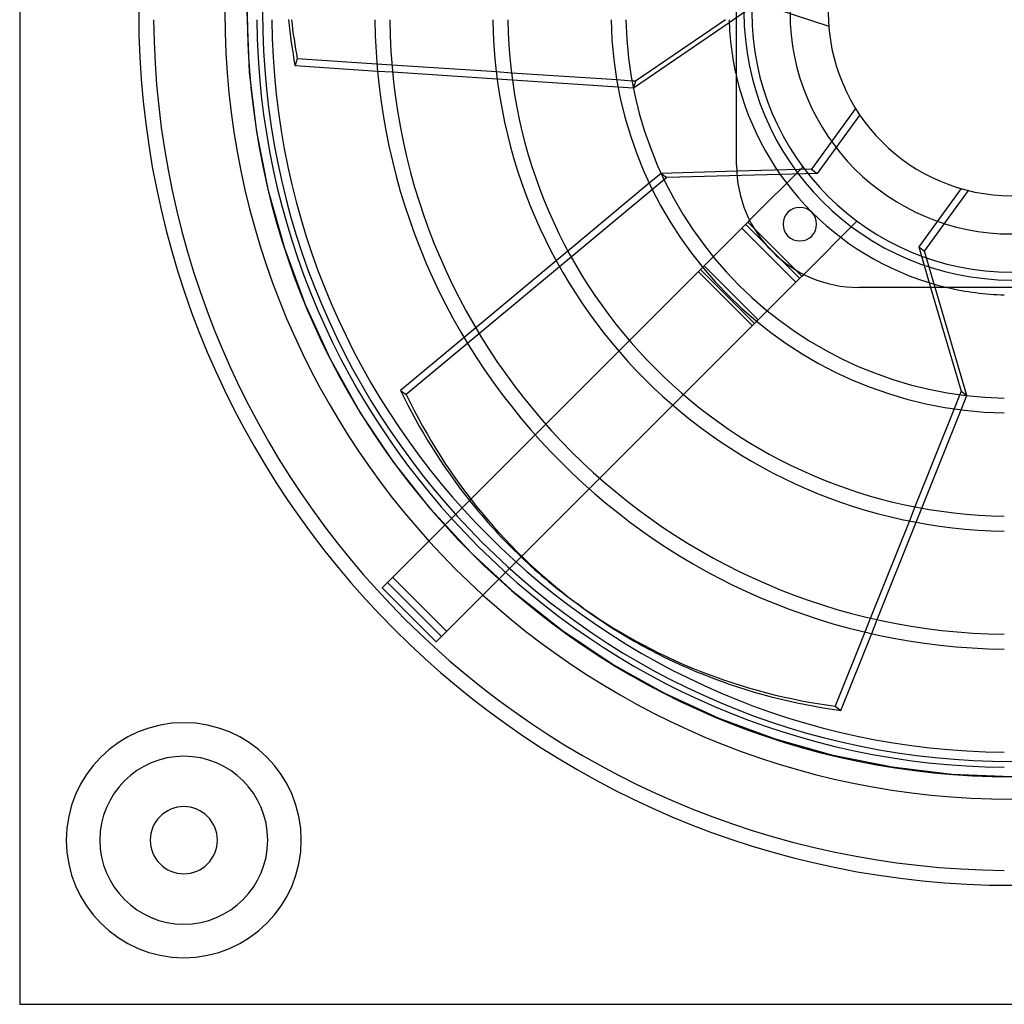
# Model space of a CAD drawing. Header units: millimetres. Extents: x -133 to 133, y -133 to 133.
# Tile 1 of 11: x -133 to -1, y -133 to -1. Entities that reach past the tile are written whole.
import ezdxf

# ---------------------------------------------------------------- set-up
doc = ezdxf.new("R2010")
doc.units = ezdxf.units.MM
doc.layers.add('HIDDEN', color=7, linetype='Continuous')
doc.layers.add('THICK', color=7, linetype='Continuous')

msp = doc.modelspace()

# ---------------------------------------------------------------- linework, layer by layer
at = {"layer": 'HIDDEN'}
for p, q in [((-102.17, -8.04), (-102.49, 0)), ((-37.88, -1.36), (-34.08, 1.24)), ((-34.08, 1.24), (-24.53, -1.86)), ((-83.09, -7.08), (-85.11, -6.95)), ((-85.03, -7.88), (-83, -8.01)), ((-101.23, -16.03), (-102.17, -8.04)), ((-67.07, -8.15), (-69.1, -8.01)), ((-68.98, -8.94), (-66.95, -9.08)), ((-50.9, -9.22), (-52.96, -9.08)), ((-52.79, -10.02), (-50.72, -10.15)), ((-20.94, -12.91), (-26.85, -21.04)), ((-20.39, -13.77), (-26.08, -21.6)), ((-99.66, -23.93), (-101.23, -16.03)), ((-36.9, -20.5), (-36.9, -20.5)), ((-26.85, -21.04), (-36.88, -21.32)), ((-28, -20.75), (-35.14, -27.89)), ((-28, -20.75), (-28, -20.75)), ((-26.85, -21.04), (-26.08, -21.6)), ((-46.23, -22.16), (-81.17, -51.26)), ((-47, -21.6), (-48.59, -22.92)), ((-47, -21.6), (-46.23, -22.16)), ((-26.08, -21.6), (-46.23, -22.16)), ((-6.79, -23.64), (-12.48, -31.47)), ((-97.47, -31.67), (-99.66, -23.93)), ((-11.71, -32.03), (-5.81, -23.9)), ((-28.93, -36.18), (-36.18, -28.93)), ((-28.43, -35.68), (-35.68, -28.43)), ((-29.01, -34.52), (-34.52, -29.01)), ((-27.89, -35.14), (-20.75, -28)), ((-20.75, -28), (-20.75, -28)), ((-94.69, -39.22), (-97.47, -31.67)), ((-12.48, -31.47), (-11.71, -32.03)), ((-12.48, -31.47), (-10.88, -36.9)), ((-59.5, -32.01), (-61.06, -33.31)), ((-40.02, -32.77), (-41.23, -33.98)), ((-10.28, -36.9), (-11.71, -32.03)), ((-41.44, -34.2), (-41.23, -33.98)), ((-33.98, -41.23), (-41.23, -33.98)), ((-42.02, -34.77), (-34.77, -42.02)), ((-20.5, -36.9), (-20.5, -36.9)), ((-91.32, -46.53), (-94.69, -39.22)), ((-32.77, -40.02), (-33.98, -41.23)), ((-33.98, -41.23), (-34.2, -41.44)), ((-71.86, -42.31), (-73.42, -43.6)), ((-51.26, -44.01), (-52.68, -45.43)), ((-87.39, -53.55), (-91.32, -46.53)), ((-81.94, -50.7), (-81.17, -51.26)), ((-45.43, -52.68), (-44.01, -51.26)), ((-6.96, -51.26), (-7.73, -53.17)), ((-6.79, -53.3), (-6.02, -51.38)), ((-82.92, -60.24), (-87.39, -53.55)), ((-62.48, -55.23), (-63.89, -56.65)), ((-77.93, -66.56), (-82.92, -60.24)), ((-56.65, -63.89), (-55.23, -62.48)), ((-72.47, -72.47), (-77.93, -66.56)), ((-73.69, -66.44), (-75.11, -67.86)), ((-12.98, -66.3), (-13.73, -68.19)), ((-12.81, -68.37), (-12.05, -66.48)), ((-66.56, -77.93), (-72.47, -72.47)), ((-67.86, -75.11), (-66.44, -73.69)), ((-83, -75.75), (-83, -75.75)), ((-83, -75.75), (-75.75, -83)), ((-84.41, -77.16), (-84.41, -77.16)), ((-60.24, -82.92), (-66.56, -77.93)), ((-18.94, -81.21), (-19.69, -83.09)), ((-18.78, -83.3), (-18.03, -81.42)), ((-75.75, -83), (-75.75, -83)), ((-53.55, -87.39), (-60.24, -82.92)), ((-77.16, -84.41), (-77.16, -84.41)), ((-46.53, -91.32), (-53.55, -87.39)), ((-39.22, -94.69), (-46.53, -91.32)), ((-31.67, -97.47), (-39.22, -94.69)), ((-23.93, -99.66), (-31.67, -97.47)), ((-16.03, -101.23), (-23.93, -99.66)), ((-8.04, -102.17), (-16.03, -101.23)), ((0, -102.49), (-8.04, -102.17)), ((-133, -133), (-133, -133))]:
    msp.add_line(p, q, dxfattribs=at)
for centre, radius, start, end in [((0, 0), 105.5, 180, 0), ((0, 0), 102.5, 180, 270), ((0, 0), 100.45, 180, 0), ((0, 0), 35.9, 180, 0), ((0, 0), 29.73, 180, 0), ((0, 0), 24.6, 180, 0), ((0, 0), 37.9, 193.191, 256.809), ((-111, -111), 15.75, 90, 270), ((-111, -111), 15.75, 270, 90), ((-111, -111), 11.25, 90, 270), ((-111, -111), 11.25, 270, 90)]:
    msp.add_arc(centre, radius, start, end, dxfattribs=at)
for centre, major_axis, start_param, end_param in [((0.38, -0.28), (57.84, 79.61), 2.70526, 3.141593), ((-0.38, 0.28), (-57.84, -79.61), -0.235328, -0.115461)]:
    msp.add_ellipse(centre, major_axis=major_axis, ratio=0.866025, start_param=start_param, end_param=end_param, dxfattribs=at)
at = {"layer": 'THICK'}
for p, q in [((-133, 133), (-133, -133)), ((-36.9, -20.5), (-36.9, 20.5)), ((-38.38, -1), (-50.43, -9.25)), ((-50.72, -10.15), (-37.88, -1.36)), ((-95.8, -6.24), (-96.09, -7.14)), ((-85.11, -6.95), (-95.8, -6.24)), ((-96.09, -7.14), (-85.03, -7.88)), ((-69.1, -8.01), (-83.09, -7.08)), ((-83, -8.01), (-68.98, -8.94)), ((-52.96, -9.08), (-67.07, -8.15)), ((-66.95, -9.08), (-52.79, -10.02)), ((-50.43, -9.25), (-50.9, -9.22)), ((-50.43, -9.25), (-50.72, -10.15)), ((-50.72, -10.15), (-50.72, -10.15)), ((-36.88, -21.32), (-47, -21.6)), ((-47, -21.6), (-47, -21.6)), ((-48.59, -22.92), (-59.5, -32.01)), ((-35.39, -28.14), (-40.02, -32.77)), ((-35.14, -27.89), (-35.39, -28.14)), ((-34.52, -29.01), (-35.39, -28.14)), ((-61.06, -33.31), (-71.86, -42.31)), ((-41.73, -34.48), (-41.44, -34.2)), ((-41.73, -34.48), (-51.26, -44.01)), ((-34.48, -41.73), (-41.73, -34.48)), ((-28.14, -35.39), (-32.77, -40.02)), ((-28.14, -35.39), (-29.01, -34.52)), ((-28.14, -35.39), (-27.89, -35.14)), ((20.5, -36.9), (-20.5, -36.9)), ((-10.88, -36.9), (-6.79, -50.82)), ((-6.02, -51.38), (-10.28, -36.9)), ((-44.01, -51.26), (-34.48, -41.73)), ((-34.2, -41.44), (-34.48, -41.73)), ((-73.42, -43.6), (-81.94, -50.7)), ((-52.68, -45.43), (-62.48, -55.23)), ((-6.79, -50.82), (-6.96, -51.26)), ((-6.79, -50.82), (-6.02, -51.38)), ((-6.02, -51.38), (-6.02, -51.38)), ((-55.23, -62.48), (-45.43, -52.68)), ((-7.73, -53.17), (-12.98, -66.3)), ((-12.05, -66.48), (-6.79, -53.3)), ((-63.89, -56.65), (-73.69, -66.44)), ((-66.44, -73.69), (-56.65, -63.89)), ((-75.11, -67.86), (-83.7, -76.46)), ((-13.73, -68.19), (-18.94, -81.21)), ((-18.03, -81.42), (-12.81, -68.37)), ((-76.46, -83.7), (-67.86, -75.11)), ((-84.41, -77.16), (-83.7, -76.46)), ((-83.7, -76.46), (-76.46, -83.7)), ((-84.41, -77.16), (-77.16, -84.41)), ((-57.45, -79.89), (-58.22, -79.33)), ((-19.69, -83.09), (-23.67, -93.04)), ((-76.46, -83.7), (-77.16, -84.41)), ((-22.9, -93.6), (-18.78, -83.3)), ((-23.67, -93.04), (-22.9, -93.6)), ((-133, -133), (133, -133))]:
    msp.add_line(p, q, dxfattribs=at)
for centre, radius, start, end in [((0, 0), 34.85, 180, 270), ((0, 0), 29.73, 180, 0), ((0, 0), 117.05, 180, 270), ((0, 0), 115.05, 180.498, 269.502), ((0, 0), 101.22, 180.5661, 269.4339), ((0, 0), 99.22, 180.5775, 269.4225), ((0, 0), 85.39, 180.671, 269.329), ((0, 0), 83.39, 180.6871, 269.3129), ((0, 0), 69.56, 180.8237, 269.1763), ((0, 0), 67.56, 180.8481, 269.1519), ((0, 0), 53.73, 181.0664, 268.9336), ((0, 0), 51.73, 181.1077, 268.8923), ((0, 0), 37.9, 181.512, 193.191), ((-20.5, -20.5), 16.4, 180, 270), ((-28.41, -28.41), 2.25, 315, 135), ((-28.41, -28.41), 2.25, 135, 315), ((0, 0), 37.9, 256.809, 268.488), ((-111, -111), 15.75, 90, 270), ((-111, -111), 15.75, 270, 90), ((-111, -111), 11.25, 90, 270), ((-111, -111), 11.25, 270, 90), ((-111, -111), 4.5, 0, 180), ((-111, -111), 4.5, 180, 0)]:
    msp.add_arc(centre, radius, start, end, dxfattribs=at)
for centre, major_axis, start_param, end_param in [((-0.15, -0.45), (93.58, -30.41), -2.776326, -2.70526), ((0.15, 0.45), (-93.58, 30.41), 0.375705, 0.436332), ((-0.38, 0.28), (-57.84, -79.61), -0.436332, -0.235328), ((-0.38, 0.28), (-57.84, -79.61), -0.115461, 0), ((-0.38, 0.28), (-57.84, -79.61), 0, 0.436332), ((0.38, -0.28), (57.84, 79.61), 3.141593, 3.577925)]:
    msp.add_ellipse(centre, major_axis=major_axis, ratio=0.866025, start_param=start_param, end_param=end_param, dxfattribs=at)

doc.saveas('drawing.dxf')
